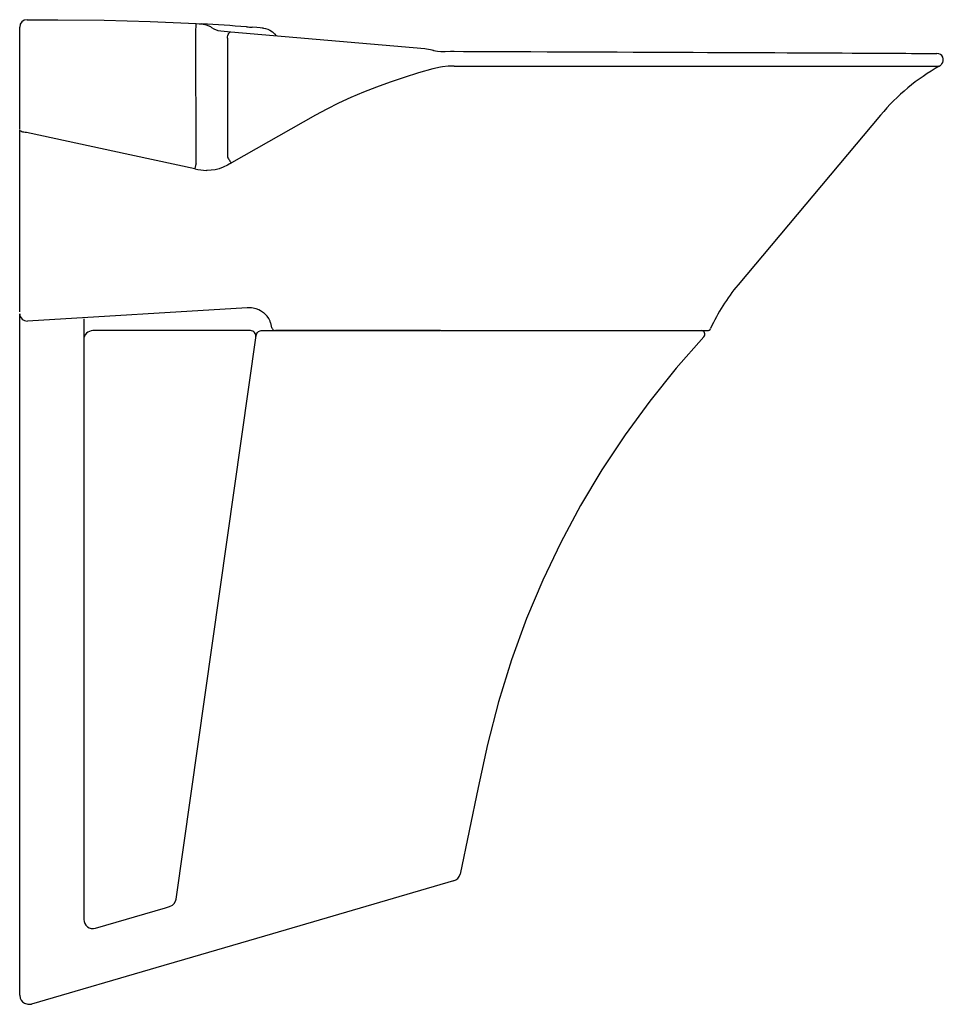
# Model space of a CAD drawing. Header units: millimetres. Extents: x 778.655 to 779.159, y 1029.614 to 1030.152.
import ezdxf

# ---------------------------------------------------------------- set-up
doc = ezdxf.new("R2010")
doc.units = ezdxf.units.MM
doc.layers.add('indusa', color=3, linetype='Continuous')
doc.layers.add('SANINDUSA', color=3, linetype='Continuous')

msp = doc.modelspace()

# ---------------------------------------------------------------- linework, layer by layer
at = {"layer": 'indusa'}
for p, q in [((778.6546417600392, 1029.982832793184), (778.6546417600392, 1029.991285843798)), ((778.6896417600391, 1029.988560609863), (778.6896417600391, 1029.982945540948)), ((778.6546417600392, 1029.61878418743), (778.6546417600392, 1029.982832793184)), ((778.6896417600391, 1029.982945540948), (778.6896417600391, 1029.660242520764)), ((778.7807380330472, 1029.982117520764), (778.6946417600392, 1029.982117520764)), ((778.7867287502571, 1029.982115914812), (778.884291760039, 1029.982117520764)), ((778.7400950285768, 1029.671353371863), (778.7838278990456, 1029.979539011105)), ((778.891762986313, 1029.681277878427), (778.7927953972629, 1029.652412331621)), ((778.6960417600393, 1029.655442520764), (778.7343225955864, 1029.666607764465)), ((778.7343225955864, 1029.666607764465), (778.7365446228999, 1029.667255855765)), ((778.7927953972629, 1029.652412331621), (778.744614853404, 1029.638359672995)), ((778.744614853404, 1029.638359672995), (778.7334020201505, 1029.635089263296)), ((778.7334020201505, 1029.635089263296), (778.661041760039, 1029.61398418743)), ((778.6546417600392, 1029.61878418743), (778.6548917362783, 1029.617223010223))]:
    msp.add_line(p, q, dxfattribs=at)
at = {"layer": 'indusa', "flags": 128}
for points in [[(778.7838278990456, 1029.979539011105), (778.7838293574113, 1029.97954916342), (778.784141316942, 1029.980510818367), (778.7845095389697, 1029.981057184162), (778.7852076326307, 1029.981661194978), (778.7859791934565, 1029.982003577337), (778.7866593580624, 1029.98211430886), (778.7867981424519, 1029.982117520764)], [(779.0285002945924, 1029.978758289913), (779.0132691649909, 1029.961527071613), (778.9988957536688, 1029.943649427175), (778.9853973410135, 1029.925158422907), (778.9727912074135, 1029.906087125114), (778.9610946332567, 1029.886468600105), (778.9503248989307, 1029.866335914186), (778.9404992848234, 1029.845722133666), (778.9316350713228, 1029.824660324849), (778.9233987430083, 1029.802151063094), (778.916256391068, 1029.779224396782), (778.9102278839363, 1029.755918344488), (778.9051602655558, 1029.732318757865), (778.9002084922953, 1029.708685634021), (778.8952567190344, 1029.685052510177)], [(778.7365446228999, 1029.667255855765), (778.7380605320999, 1029.667994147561), (778.739250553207, 1029.669202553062), (778.7399669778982, 1029.670734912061), (778.7400950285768, 1029.671353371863)], [(778.6548917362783, 1029.617223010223), (778.6553754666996, 1029.616176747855), (778.6561824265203, 1029.615174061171), (778.6572770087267, 1029.614378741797), (778.6590286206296, 1029.613821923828), (778.660793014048, 1029.613918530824), (778.6610284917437, 1029.613980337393), (778.661041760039, 1029.61398418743)]]:
    msp.add_lwpolyline(points, dxfattribs=at)
at = {"layer": 'indusa'}
for centre, radius, start, end in [((778.6946417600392, 1029.977117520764), 0.005000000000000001, 90, 180), ((778.7807380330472, 1029.979117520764), 0.003000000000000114, 351.9234062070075, 90), ((779.027033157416, 1029.980117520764), 0.001999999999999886, 317.1864016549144, 90), ((778.8903629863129, 1029.686077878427), 0.004999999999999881, 286.2602047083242, 348.1661895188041), ((778.6946417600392, 1029.660242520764), 0.005000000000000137, 180, 286.2602047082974)]:
    msp.add_arc(centre, radius, start, end, dxfattribs=at)
at = {"layer": 'SANINDUSA'}
for p, q in [((778.6546535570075, 1030.092297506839), (778.6546535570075, 1030.148117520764)), ((778.6586535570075, 1030.152117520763), (778.6755375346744, 1030.152117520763)), ((778.7509818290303, 1030.073758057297), (778.7509195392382, 1030.146526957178)), ((778.7681721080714, 1030.142013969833), (778.7682277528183, 1030.077008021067)), ((778.7699869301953, 1030.145501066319), (778.8759388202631, 1030.136377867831)), ((778.8846535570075, 1030.126195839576), (778.8804749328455, 1030.125307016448)), ((778.8920378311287, 1030.126741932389), (779.1571297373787, 1030.126741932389)), ((778.8162003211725, 1030.099998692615), (778.7703914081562, 1030.073794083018)), ((779.1250800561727, 1030.099998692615), (779.047143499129, 1030.007117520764)), ((778.6546535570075, 1030.073932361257), (778.6546535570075, 1030.091906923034)), ((778.6546535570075, 1030.01532928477), (778.6546535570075, 1030.073932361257)), ((778.6546535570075, 1029.992317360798), (778.6546535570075, 1030.01532928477)), ((778.7789336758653, 1029.994613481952), (778.6588943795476, 1029.987373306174)), ((778.7924403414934, 1029.983644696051), (778.7917820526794, 1029.986414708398)), ((778.7971740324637, 1029.982117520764), (778.7944100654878, 1029.982117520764)), ((778.8846535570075, 1029.982117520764), (778.7971740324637, 1029.982117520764)), ((778.8846535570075, 1029.982117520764), (779.0303528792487, 1029.982117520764))]:
    msp.add_line(p, q, dxfattribs=at)
at = {"layer": 'SANINDUSA', "flags": 128}
for points in [[(778.6755375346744, 1030.152117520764), (778.7007428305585, 1030.15188442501), (778.7259395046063, 1030.151185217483), (778.7511189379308, 1030.150020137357)], [(778.7509195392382, 1030.146526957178), (778.7509575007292, 1030.147208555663), (778.7509942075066, 1030.147863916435), (778.7510282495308, 1030.148467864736), (778.7510583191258, 1030.148997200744), (778.7510832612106, 1030.149431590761), (778.7511021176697, 1030.149754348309), (778.7511141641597, 1030.149953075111), (778.7511189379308, 1030.150020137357)], [(778.7511189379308, 1030.150020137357), (778.7526370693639, 1030.149934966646), (778.7533962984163, 1030.149891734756), (778.7541550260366, 1030.14984810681)], [(778.7541550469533, 1030.149848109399), (778.7541551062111, 1030.149848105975), (778.7566172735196, 1030.149389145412), (778.7588462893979, 1030.148345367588), (778.7594576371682, 1030.147924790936)], [(778.759458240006, 1030.147924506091), (778.7594582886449, 1030.14792447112), (778.7607278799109, 1030.147135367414), (778.7629083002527, 1030.146271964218), (778.7644980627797, 1030.145985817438), (778.7644981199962, 1030.145985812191)], [(778.7785517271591, 1030.148218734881), (778.7787337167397, 1030.148204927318), (778.7795141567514, 1030.148145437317), (778.7802606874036, 1030.148088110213), (778.7809732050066, 1030.148033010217), (778.7816514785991, 1030.147980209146)], [(778.7877726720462, 1030.147481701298), (778.7870635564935, 1030.147546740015), (778.7859848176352, 1030.147634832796), (778.7841787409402, 1030.147780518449), (778.7816514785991, 1030.147980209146)], [(778.7877726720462, 1030.147481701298), (778.7878406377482, 1030.147473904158), (778.7889225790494, 1030.147277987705), (778.7902584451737, 1030.146858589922), (778.791350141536, 1030.146351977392), (778.7927920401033, 1030.145405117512), (778.793893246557, 1030.144395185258), (778.7947163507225, 1030.143371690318)], [(778.7644977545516, 1030.145985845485), (778.7663777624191, 1030.145816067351), (778.7682260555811, 1030.145652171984), (778.7700387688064, 1030.145494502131)], [(778.7681721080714, 1030.142013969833), (778.768253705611, 1030.142725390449), (778.7683954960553, 1030.143406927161), (778.768591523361, 1030.14402995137), (778.7688335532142, 1030.144568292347), (778.7691114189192, 1030.144999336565), (778.7694134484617, 1030.145304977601), (778.769726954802, 1030.145472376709), (778.769986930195, 1030.145501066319)], [(778.8759388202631, 1030.136377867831), (778.8769175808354, 1030.136267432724), (778.8790865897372, 1030.135827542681), (778.8797742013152, 1030.135627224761)], [(778.8797742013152, 1030.135627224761), (778.8804135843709, 1030.135440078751), (778.8806872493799, 1030.135370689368)], [(778.8806872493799, 1030.135370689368), (778.8807543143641, 1030.135352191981), (778.8828877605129, 1030.134938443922), (778.8847804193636, 1030.134770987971), (778.8859022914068, 1030.134759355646)], [(778.8859022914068, 1030.134759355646), (778.887185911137, 1030.134792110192), (778.890102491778, 1030.134826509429), (778.8920233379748, 1030.134824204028)], [(778.8920231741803, 1030.134827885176), (778.8970668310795, 1030.134809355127), (778.9063853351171, 1030.134774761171), (778.915614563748, 1030.134740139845), (778.9247663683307, 1030.134705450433), (778.9338463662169, 1030.134670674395), (778.942860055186, 1030.134635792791), (778.9518122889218, 1030.134600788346), (778.9556384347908, 1030.134585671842)], [(778.9556369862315, 1030.134585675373), (778.9636051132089, 1030.13455404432), (778.9724592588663, 1030.134518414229), (778.9811948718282, 1030.13448277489), (778.9897779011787, 1030.134447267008), (778.9981812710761, 1030.134412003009), (779.0064429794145, 1030.134376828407), (779.014595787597, 1030.134341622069), (779.0226144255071, 1030.134306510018), (779.0304869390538, 1030.134271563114), (779.0382013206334, 1030.134236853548), (779.0457456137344, 1030.13420245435), (779.0531079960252, 1030.134168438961), (779.0602768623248, 1030.134134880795), (779.0672400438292, 1030.134101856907), (779.0739866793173, 1030.134069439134), (779.0805063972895, 1030.134037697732), (779.0867893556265, 1030.134006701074), (779.0928262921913, 1030.133976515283), (779.0986054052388, 1030.133947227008), (779.104140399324, 1030.133918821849), (779.1094389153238, 1030.133891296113), (779.1144660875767, 1030.133864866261), (779.1192252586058, 1030.13383955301), (779.1237174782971, 1030.133815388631), (779.12794431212, 1030.133792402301), (779.1319036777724, 1030.133770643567), (779.1355508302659, 1030.133750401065), (779.1389054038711, 1030.133731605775), (779.1419729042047, 1030.133714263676), (779.1447452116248, 1030.13369845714), (779.1472147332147, 1030.133684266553), (779.1493748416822, 1030.13367176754), (779.1512218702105, 1030.133661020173), (779.1527539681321, 1030.133652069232), (779.1539807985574, 1030.133644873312), (779.1549017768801, 1030.133639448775), (779.1555105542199, 1030.133635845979), (779.1558030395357, 1030.133634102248), (779.1558305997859, 1030.133633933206)], [(778.8920378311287, 1030.126741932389), (778.8888465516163, 1030.126642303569), (778.8856445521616, 1030.126335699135), (778.8846535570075, 1030.126195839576)], [(778.8804749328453, 1030.125307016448), (778.8724804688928, 1030.122996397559), (778.8646756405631, 1030.120552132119), (778.8570709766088, 1030.117977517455), (778.8496767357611, 1030.115276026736), (778.8425028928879, 1030.112451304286), (778.8355591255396, 1030.10950716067), (778.828854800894, 1030.106447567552), (778.8223989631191, 1030.103276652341), (778.8162003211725, 1030.099998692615)], [(778.658345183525, 1030.090407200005), (778.6576102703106, 1030.090454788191), (778.6569116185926, 1030.090552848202), (778.6562735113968, 1030.090697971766), (778.6557181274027, 1030.090885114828), (778.6552647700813, 1030.091107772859), (778.6549291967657, 1030.091358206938), (778.6547230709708, 1030.091627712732), (778.6546535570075, 1030.091906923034)], [(778.7503399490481, 1030.070540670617), (778.7056119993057, 1030.080159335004), (778.6608993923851, 1030.089852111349), (778.658345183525, 1030.090407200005)], [(778.7509818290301, 1030.073758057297), (778.750894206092, 1030.073320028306), (778.7508073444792, 1030.072885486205), (778.7507219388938, 1030.072457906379), (778.7506386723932, 1030.072040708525), (778.7505582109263, 1030.071637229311), (778.7504811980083, 1030.071250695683), (778.7504082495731, 1030.070884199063), (778.7503399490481, 1030.070540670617)], [(778.7703914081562, 1030.073794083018), (778.7681604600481, 1030.072605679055), (778.765878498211, 1030.071563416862), (778.7635522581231, 1030.0706703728)], [(778.7682277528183, 1030.077008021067), (778.7684472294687, 1030.076559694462), (778.7686865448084, 1030.076115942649), (778.7689432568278, 1030.075681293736), (778.7692147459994, 1030.075260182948), (778.7694982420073, 1030.07485690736), (778.7697908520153, 1030.074475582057), (778.770089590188, 1030.07412009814), (778.7703914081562, 1030.073794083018)], [(778.7635523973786, 1030.070670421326), (778.7635523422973, 1030.0706704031), (778.7614450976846, 1030.070098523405), (778.7592676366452, 1030.069762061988), (778.757052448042, 1030.069672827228), (778.7567796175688, 1030.06967895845), (778.7567795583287, 1030.069678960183)], [(778.7812890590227, 1029.994507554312), (778.7800786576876, 1029.994630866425), (778.7789311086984, 1029.994588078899)], [(778.7853216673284, 1029.9934183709), (778.7838597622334, 1029.993993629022), (778.7812890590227, 1029.994507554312)], [(778.7881604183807, 1029.991615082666), (778.7877996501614, 1029.991918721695), (778.7861816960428, 1029.993003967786), (778.7853216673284, 1029.9934183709)], [(778.7917361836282, 1029.986413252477), (778.7914849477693, 1029.987328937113), (778.7907773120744, 1029.988733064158), (778.789861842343, 1029.989958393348), (778.7885933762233, 1029.991246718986), (778.7881509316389, 1029.991611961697)], [(778.7924403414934, 1029.983644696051), (778.7925456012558, 1029.983329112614), (778.792701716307, 1029.983035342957), (778.7929043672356, 1029.982771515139), (778.7931479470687, 1029.98254492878), (778.7934257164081, 1029.982361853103), (778.7937299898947, 1029.98222735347), (778.7940523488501, 1029.982145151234), (778.7943836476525, 1029.982117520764)]]:
    msp.add_lwpolyline(points, dxfattribs=at)
at = {"layer": 'SANINDUSA'}
for centre, radius, start, end in [((778.6586535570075, 1030.148117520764), 0.0039999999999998, 90.08673293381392, 180), ((778.6755375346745, 1028.789241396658), 1.362876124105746, 85.66511363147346, 86.69305809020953), ((779.1558129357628, 1030.130133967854), 0.0035000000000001, 320.6167564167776, 89.74169522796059), ((779.2157400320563, 1030.023925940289), 0.1183481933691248, 119.6853185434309, 140.0000000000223), ((779.1546535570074, 1030.131085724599), 0.0050000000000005, 299.6853185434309, 320.5968562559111), ((778.7591298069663, 1030.111739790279), 0.0421263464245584, 257.9564772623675, 266.802386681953), ((779.125952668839, 1029.940988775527), 0.1028780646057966, 140.0000000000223, 155.7180316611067), ((778.6586535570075, 1029.991366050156), 0.0039999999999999, 180, 273.4516161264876), ((779.0303528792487, 1029.984117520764), 0.002, 270, 335.7180316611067)]:
    msp.add_arc(centre, radius, start, end, dxfattribs=at)

doc.saveas('drawing.dxf')
